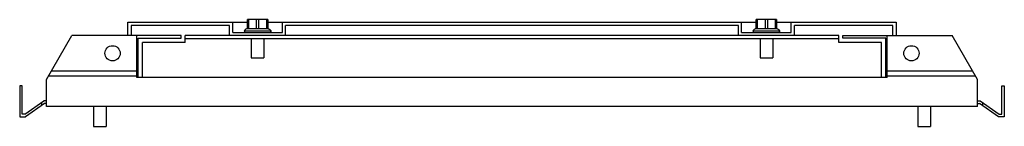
# Model space of a CAD drawing. Header units: millimetres. Extents: x 55 to 442, y 325 to 367.
import ezdxf

# ---------------------------------------------------------------- set-up
doc = ezdxf.new("R2010")
doc.units = ezdxf.units.MM
doc.header["$LTSCALE"] = 45.098877
doc.layers.get('0').update_dxf_attribs({"linetype": 'CONTINUOUS'})

msp = doc.modelspace()

# ---------------------------------------------------------------- linework, layer by layer
at = {"color": 7, "linetype": 'Continuous'}
for p, q in [((97.83, 360.68), (97.83, 365.93)), ((97.83, 365.93), (144.83, 365.93)), ((99.08, 364.68), (99.08, 360.68)), ((137.83, 364.68), (99.08, 364.68)), ((137.83, 360.68), (137.83, 364.68)), ((139.08, 361.93), (139.08, 365.93)), ((144.83, 363.43), (144.83, 366.93)), ((152.83, 366.93), (144.83, 366.93)), ((145.25, 366.93), (145.25, 363.43)), ((148.41, 363.43), (148.41, 366.93)), ((149.25, 366.93), (149.25, 363.43)), ((152.41, 363.43), (152.41, 366.93)), ((152.83, 366.93), (152.83, 363.43)), ((152.83, 365.93), (344.83, 365.93)), ((158.58, 361.93), (158.58, 365.93)), ((159.83, 360.68), (159.83, 364.68)), ((337.83, 364.68), (159.83, 364.68)), ((337.83, 360.68), (337.83, 364.68)), ((339.08, 361.93), (339.08, 365.93)), ((352.83, 366.93), (344.83, 366.93)), ((344.83, 363.43), (344.83, 366.93)), ((345.25, 366.93), (345.25, 363.43)), ((348.41, 363.43), (348.41, 366.93)), ((349.25, 366.93), (349.25, 363.43)), ((352.41, 363.43), (352.41, 366.93)), ((352.83, 366.93), (352.83, 363.43)), ((352.83, 365.93), (399.83, 365.93)), ((358.58, 361.93), (358.58, 365.93)), ((398.58, 364.68), (359.83, 364.68)), ((359.83, 360.68), (359.83, 364.68)), ((398.58, 360.68), (398.58, 364.68)), ((399.83, 365.93), (399.83, 360.68)), ((65.83, 343.36), (75.83, 360.68)), ((118.83, 360.68), (75.83, 360.68)), ((101.33, 344.18), (101.33, 360.68)), ((118.83, 359.68), (118.83, 360.68)), ((120.33, 357.93), (120.33, 360.68)), ((377.33, 360.68), (120.33, 360.68)), ((139.08, 361.93), (158.58, 361.93)), ((154.13, 362.43), (143.53, 362.43)), ((144.83, 363.43), (152.83, 363.43)), ((339.08, 361.93), (358.58, 361.93)), ((354.13, 362.43), (343.53, 362.43)), ((344.83, 363.43), (352.83, 363.43)), ((377.33, 357.93), (377.33, 360.68)), ((378.83, 360.68), (421.83, 360.68)), ((378.83, 359.68), (378.83, 360.68)), ((396.33, 344.18), (396.33, 360.68)), ((431.83, 343.36), (421.83, 360.68)), ((101.88, 344.18), (101.88, 359.68)), ((101.88, 359.68), (118.83, 359.68)), ((103.58, 344.18), (103.58, 357.93)), ((120.33, 357.93), (103.58, 357.93)), ((377.33, 359.43), (120.33, 359.43)), ((146.33, 359.43), (146.33, 351.93)), ((151.33, 359.43), (151.33, 351.93)), ((346.33, 359.43), (346.33, 351.93)), ((351.33, 359.43), (351.33, 351.93)), ((394.08, 357.93), (377.33, 357.93)), ((395.78, 359.68), (378.83, 359.68)), ((394.08, 344.18), (394.08, 357.93)), ((395.78, 344.18), (395.78, 359.68)), ((146.33, 351.93), (151.33, 351.93)), ((346.33, 351.93), (351.33, 351.93)), ((101.33, 344.68), (66.59, 344.68)), ((101.33, 346.68), (67.75, 346.68)), ((429.91, 346.68), (396.33, 346.68)), ((431.07, 344.68), (396.33, 344.68)), ((55.33, 340.93), (55.33, 328.68)), ((56.33, 340.93), (55.33, 340.93)), ((56.33, 329.68), (56.33, 340.93)), ((65.83, 332.68), (65.83, 343.36)), ((396.33, 344.18), (101.33, 344.18)), ((431.83, 332.68), (431.83, 343.36)), ((441.33, 340.93), (442.33, 340.93)), ((441.33, 329.68), (441.33, 340.93)), ((442.33, 340.93), (442.33, 328.68)), ((57.29, 329.68), (64.79, 334.93)), ((65.1, 333.93), (57.6, 328.68)), ((63.91, 334.32), (63.91, 333.1)), ((65.83, 334.93), (64.79, 334.93)), ((65.83, 333.93), (65.1, 333.93)), ((431.83, 334.93), (432.87, 334.93)), ((431.83, 333.93), (432.56, 333.93)), ((440.06, 328.68), (432.56, 333.93)), ((432.87, 334.93), (440.37, 329.68)), ((433.75, 334.32), (433.75, 333.1)), ((57.29, 329.68), (56.33, 329.68)), ((431.83, 332.68), (65.83, 332.68)), ((84.33, 332.68), (84.33, 324.93)), ((89.33, 332.68), (89.33, 324.93)), ((408.33, 332.68), (408.33, 324.93)), ((413.33, 332.68), (413.33, 324.93)), ((440.37, 329.68), (441.33, 329.68)), ((55.33, 328.68), (57.6, 328.68)), ((442.33, 328.68), (440.06, 328.68)), ((84.33, 324.93), (89.33, 324.93)), ((408.33, 324.93), (413.33, 324.93))]:
    msp.add_line(p, q, dxfattribs=at)
for centre in [(91.83, 353.68), (405.83, 353.68)]:
    msp.add_circle(centre, 3, dxfattribs=at)
for centre, radius, start, end in [((144.03, 362.43), 0.5, 180, 270), ((145.19, 360.92), 2.51, 95.7791, 98.1195), ((152.47, 360.92), 2.51, 81.8805, 84.2209), ((153.63, 362.43), 0.5, 270, 360), ((344.03, 362.43), 0.5, 180, 270), ((345.19, 360.92), 2.51, 95.7791, 98.1195), ((352.47, 360.92), 2.51, 81.8805, 84.2209), ((353.63, 362.43), 0.5, 270, 360)]:
    msp.add_arc(centre, radius, start, end, dxfattribs=at)
for points in [[(144.83, 363.4), (144.69, 363.38), (144.42, 363.32), (144.1, 363.16), (143.89, 362.98), (143.7, 362.76), (143.59, 362.57), (143.53, 362.43)], [(152.83, 363.4), (152.97, 363.38), (153.24, 363.32), (153.56, 363.16), (153.77, 362.98), (153.96, 362.76), (154.07, 362.57), (154.13, 362.43)], [(344.83, 363.4), (344.69, 363.38), (344.42, 363.32), (344.1, 363.16), (343.89, 362.98), (343.7, 362.76), (343.59, 362.57), (343.53, 362.43)], [(352.83, 363.4), (352.97, 363.38), (353.24, 363.32), (353.56, 363.16), (353.77, 362.98), (353.96, 362.76), (354.07, 362.57), (354.13, 362.43)]]:
    msp.add_open_spline(points, degree=3, knots=[0, 0, 0, 0, 0.25274, 0.491944, 0.611566, 0.734331, 1, 1, 1, 1], dxfattribs=at)

doc.saveas('drawing.dxf')
